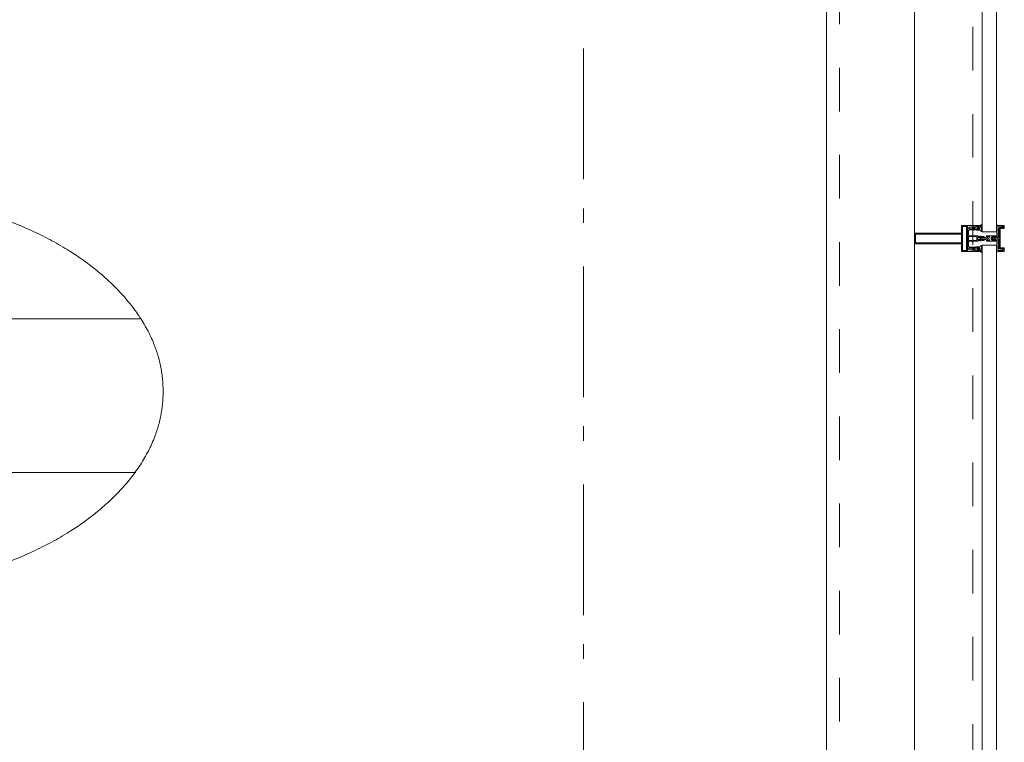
# Model space of a CAD drawing. Header units: millimetres. Extents: x 293454 to 524618, y 211738 to 307297.
# Tile 102 of 152: x 518394 to 520278, y 223170 to 224552. Entities that reach past the tile are written whole.
import ezdxf
from ezdxf.enums import TextEntityAlignment as Align

# ---------------------------------------------------------------- set-up
doc = ezdxf.new("R2010")
doc.units = ezdxf.units.MM
doc.header["$LTSCALE"] = 400
doc.linetypes.add('STYLE_01', pattern=[0.416641, 0.208282, -0.208359])
doc.linetypes.add('STYLE_06', pattern=[1.041641, 0.625, -0.208282, 0.069427, -0.138931])
for name, color, linetype, lineweight in [('mat-glas', 5, 'Continuous', 15), ('None', 7, 'Continuous', 9), ('Ruimtenummers', 5, 'Continuous', 25)]:
    doc.layers.add(name, color=color, linetype=linetype, lineweight=lineweight)
doc.styles.add('Arial Narrow', font='ARIALN.TTF', dxfattribs={"height": 222.25})
doc.styles.get("Standard").update_dxf_attribs({"font": 'arial.ttf'})

# ---------------------------------------------------------------- blocks, each defined once
blk = doc.blocks.new('*U472')
at = {"layer": 'None', "color": 8, "linetype": 'Continuous', "lineweight": 9, "flags": 128}
for points in [[(58396.9, -30935), (58381.1, -30935), (58381.1, -30933.1), (58381.1, -30886.9), (58381.1, -30885), (58396.9, -30885), (58396.9, -30887.9), (58392.3, -30887.9), (58392.3, -30887.4), (58390.9, -30887.4), (58390.9, -30887.9), (58389, -30887.9), (58388.7, -30888.1), (58384.6, -30888.1), (58384.6, -30888.1, 0.414214), (58382.9, -30889.8), (58382.9, -30889.8), (58382.9, -30889.9, 0.414214), (58384.6, -30891.6), (58388.7, -30891.6), (58389, -30891.8), (58390.9, -30891.8), (58390.9, -30892.3), (58392.3, -30892.3), (58392.3, -30891.8), (58396.9, -30891.8), (58396.9, -30893.7), (58384.1, -30893.7), (58384.1, -30893.7, 0.414214), (58382.9, -30894.9), (58382.9, -30894.9), (58382.9, -30903.4), (58382.9, -30903.5, 0.414214), (58384.1, -30904.7), (58401.1, -30904.7), (58401.1, -30906.1), (58403.9, -30906.1), (58404.3, -30905.7), (58404.7, -30906.1), (58405.3, -30906.1), (58405.7, -30905.7), (58406.1, -30906.1), (58406.7, -30906.1), (58407.1, -30905.7), (58408, -30906.1), (58412.9, -30906.1), (58412.9, -30907.8), (58402.1, -30907.8), (58402.1, -30907.8, 0.414214), (58399.9, -30910), (58399.9, -30910), (58399.9, -30910, 0.414214), (58402.1, -30912.2), (58412.9, -30912.2), (58412.9, -30913.9), (58408, -30913.9), (58407.1, -30914.3), (58406.7, -30913.9), (58406.1, -30913.9), (58405.7, -30914.3), (58405.3, -30913.9), (58404.7, -30913.9), (58404.3, -30914.3), (58403.9, -30913.9), (58401.1, -30913.9), (58401.1, -30915.3), (58384.1, -30915.3), (58384.1, -30915.3, 0.414214), (58382.9, -30916.5), (58382.9, -30916.6), (58382.9, -30925.1), (58382.9, -30925.1, 0.414214), (58384.1, -30926.3), (58396.9, -30926.3), (58396.9, -30928.2), (58392.3, -30928.2), (58392.3, -30927.7), (58390.9, -30927.7), (58390.9, -30928.2), (58389, -30928.2), (58388.7, -30928.4), (58384.6, -30928.4), (58384.6, -30928.4, 0.414214), (58382.9, -30930.1), (58382.9, -30930.2), (58382.9, -30930.2, 0.414214), (58384.6, -30931.9), (58388.7, -30931.9), (58389, -30932.1), (58390.9, -30932.1), (58390.9, -30932.6), (58392.3, -30932.6), (58392.3, -30932.1), (58396.9, -30932.1)], [(58409.1, -30895.2), (58409.1, -30895.2, -0.390793), (58407.8, -30896.7), (58407.8, -30896.7, -0.390793), (58406.1, -30895.6), (58406.1, -30895.6, 0.352623), (58404.1, -30894), (58397.4, -30894), (58397.4, -30894, -0.414214), (58397.1, -30893.7), (58397.1, -30892.4), (58397.2, -30891.9), (58397.2, -30891.9, 0.520293), (58397.1, -30891.6), (58394.4, -30891.6), (58394.3, -30891.8), (58392.3, -30891.8), (58392.3, -30891.8, 0.577863), (58392, -30891.8), (58392, -30891.9), (58392, -30891.9, -0.366605), (58391.7, -30892.2), (58391.7, -30892.2, -0.366605), (58391.4, -30892), (58391.4, -30892, 0.130834), (58390.4, -30890.7), (58390.4, -30890.7, -0.439074), (58390.4, -30889.3), (58390.4, -30889.3, 0.133252), (58391.4, -30888), (58391.4, -30888, -0.366605), (58391.7, -30887.8), (58391.7, -30887.8, -0.366605), (58392, -30888), (58392, -30888.1), (58392, -30888.1, 0.577455), (58392.3, -30888.2), (58394.3, -30888.2), (58394.4, -30888.3), (58397.1, -30888.3), (58397.1, -30888.3, 0.52048), (58397.2, -30888.1), (58397.1, -30887.6), (58397.1, -30885.3), (58397.1, -30885.3, -0.414214), (58397.4, -30885), (58405.2, -30885), (58405.2, -30885, 0.255976), (58406.8, -30884.1), (58406.8, -30884.1, -0.749676), (58409.1, -30884.7), (58409.1, -30888.8), (58409.1, -30888.8, -0.414214), (58407.1, -30890.8), (58407.1, -30890.8, 0.402808), (58406.6, -30891.3), (58406.6, -30891.3, 0.402808), (58407, -30891.8), (58407, -30891.8, -0.233259), (58407.4, -30892), (58407.9, -30895.4), (58407.9, -30895.4, 0.419014), (58408, -30895.5), (58408, -30895.5, 0.419014), (58408.1, -30895.4), (58408.1, -30894), (58408.1, -30894, -0.414214), (58408.6, -30893.5), (58408.6, -30893.5, -0.414214), (58409.1, -30894)], [(58392.1, -30889, 0.29188), (58391.6, -30889.2), (58391.2, -30889.7), (58391.2, -30889.7, 0.344328), (58391.2, -30890.3), (58391.6, -30890.8), (58391.6, -30890.8, 0.29188), (58392.1, -30891), (58393.8, -30890.6), (58393.8, -30890.6, 0.348796), (58394.3, -30890), (58394.3, -30890, 0.348796), (58393.8, -30889.4), (58392.1, -30889)], [(58400.1, -30887), (58400.1, -30887, 0.414214), (58399.3, -30887.9), (58399.3, -30887.9, 0.414214), (58400.1, -30888.7), (58403, -30888.7), (58403, -30888.7, 0.414214), (58403.9, -30887.9), (58403.9, -30887.9, 0.414214), (58403, -30887)], [(58403.9, -30891.2, 0.414214), (58403, -30890.3), (58400.1, -30890.3), (58400.1, -30890.3, 0.414214), (58399.3, -30891.2), (58399.3, -30891.2, 0.414214), (58400.1, -30892), (58403, -30892), (58403, -30892, 0.414214), (58403.9, -30891.2)], [(58406.1, -30889.2), (58406.1, -30889.2, 0.552342), (58407.3, -30889.8), (58407.3, -30889.8, 0.263556), (58408.3, -30888.1), (58408.3, -30884.6), (58408.3, -30884.6, 0.437017), (58407.9, -30884.3), (58407.9, -30884.3, 0.437017), (58407.7, -30884.7), (58407.7, -30884.7, -0.396568), (58406.4, -30886.3), (58406.4, -30886.3, 0.418874), (58405.8, -30886.8)], [(58409.1, -30924.8), (58409.1, -30924.8, 0.390793), (58407.8, -30923.3), (58407.8, -30923.3, 0.390793), (58406.1, -30924.4), (58406.1, -30924.4, -0.352623), (58404.1, -30926), (58397.4, -30926), (58397.4, -30926, 0.414214), (58397.1, -30926.3), (58397.1, -30927.6), (58397.2, -30928.1), (58397.2, -30928.1, -0.520293), (58397.1, -30928.4), (58394.4, -30928.4), (58394.3, -30928.2), (58392.3, -30928.2), (58392.3, -30928.2, -0.577863), (58392, -30928.2), (58392, -30928.1), (58392, -30928.1, 0.366605), (58391.7, -30927.8), (58391.7, -30927.8, 0.366605), (58391.4, -30928), (58391.4, -30928, -0.130834), (58390.4, -30929.3), (58390.4, -30929.3, 0.439074), (58390.4, -30930.7), (58390.4, -30930.7, -0.133252), (58391.4, -30932), (58391.4, -30932, 0.366605), (58391.7, -30932.2), (58391.7, -30932.2, 0.366605), (58392, -30932), (58392, -30931.9), (58392, -30931.9, -0.577455), (58392.3, -30931.8), (58394.3, -30931.8), (58394.4, -30931.7), (58397.1, -30931.7), (58397.1, -30931.7, -0.52048), (58397.2, -30931.9), (58397.1, -30932.4), (58397.1, -30934.7), (58397.1, -30934.7, 0.414214), (58397.4, -30935), (58405.2, -30935), (58405.2, -30935, -0.255976), (58406.8, -30935.9), (58406.8, -30935.9, 0.749676), (58409.1, -30935.3), (58409.1, -30931.2), (58409.1, -30931.2, 0.414214), (58407.1, -30929.2), (58407.1, -30929.2, -0.402808), (58406.6, -30928.7), (58406.6, -30928.7, -0.402808), (58407, -30928.2), (58407, -30928.2, 0.233259), (58407.4, -30928), (58407.9, -30924.6), (58407.9, -30924.6, -0.419014), (58408, -30924.5), (58408, -30924.5, -0.419014), (58408.1, -30924.6), (58408.1, -30926), (58408.1, -30926, 0.414214), (58408.6, -30926.5), (58408.6, -30926.5, 0.414214), (58409.1, -30926)], [(58392.1, -30931, -0.29188), (58391.6, -30930.8), (58391.2, -30930.3), (58391.2, -30930.3, -0.344328), (58391.2, -30929.7), (58391.6, -30929.2), (58391.6, -30929.2, -0.29188), (58392.1, -30929), (58393.8, -30929.4), (58393.8, -30929.4, -0.348796), (58394.3, -30930), (58394.3, -30930, -0.348796), (58393.8, -30930.6), (58392.1, -30931)], [(58403.9, -30928.8, -0.414214), (58403, -30929.7), (58400.1, -30929.7), (58400.1, -30929.7, -0.414214), (58399.3, -30928.8), (58399.3, -30928.8, -0.414214), (58400.1, -30928), (58403, -30928), (58403, -30928, -0.414214), (58403.9, -30928.8)], [(58406.1, -30930.8), (58406.1, -30930.8, -0.552342), (58407.3, -30930.2), (58407.3, -30930.2, -0.263556), (58408.3, -30931.9), (58408.3, -30935.4), (58408.3, -30935.4, -0.437017), (58407.9, -30935.7), (58407.9, -30935.7, -0.437017), (58407.7, -30935.3), (58407.7, -30935.3, 0.396568), (58406.4, -30933.7), (58406.4, -30933.7, -0.418874), (58405.8, -30933.2)], [(58400.1, -30933), (58400.1, -30933, -0.414214), (58399.3, -30932.1), (58399.3, -30932.1, -0.414214), (58400.1, -30931.3), (58403, -30931.3), (58403, -30931.3, -0.414214), (58403.9, -30932.1), (58403.9, -30932.1, -0.414214), (58403, -30933)]]:
    blk.add_lwpolyline(points, format="xyb", close=True, dxfattribs=at)
blk.add_lwpolyline([(58382.9, -30914), (58398.6, -30914), (58398.6, -30906), (58382.9, -30906)], close=True, dxfattribs=at)
blk = doc.blocks.new('*U473')
at = {"layer": 'None', "color": 7}
blk.add_blockref('*U472', (0, 0), dxfattribs=at)
blk = doc.blocks.new('*U474')
at = {"layer": 'None', "color": 8, "linetype": 'Continuous', "lineweight": 9, "flags": 128}
for points in [[(58279.1, -30900), (58279.1, -30920), (58369.1, -30920), (58369.1, -30935), (58381.1, -30935), (58381.1, -30885), (58369.1, -30885), (58369.1, -30900)], [(58371.1, -30918), (58371.1, -30902), (58371.1, -30887), (58379.1, -30887), (58379.1, -30933), (58371.1, -30933)], [(58281.1, -30902), (58369.1, -30902), (58369.1, -30918), (58281.1, -30918)]]:
    blk.add_lwpolyline(points, close=True, dxfattribs=at)
blk = doc.blocks.new('*U475')
at = {"layer": 'None', "color": 7}
for name in ['*U474', '*U473']:
    blk.add_blockref(name, (0, 0), dxfattribs=at)
blk = doc.blocks.new('*U476')
at = {"layer": 'None', "color": 8, "linetype": 'Continuous', "lineweight": 9}
for p, q in [((58439.2, -30886), (58443.2, -30887)), ((58439.2, -30908), (58439.2, -30886)), ((58442.2, -30889), (58441.2, -30890)), ((58441.2, -30890), (58441.2, -30930)), ((58448.2, -30889), (58442.2, -30889)), ((58443.2, -30887), (58444.2, -30886)), ((58444.2, -30886), (58446.2, -30887)), ((58446.2, -30887), (58447.2, -30888)), ((58447.2, -30888), (58449.2, -30888)), ((58449.2, -30889), (58448.2, -30889)), ((58449.2, -30888), (58449.2, -30889)), ((58437.2, -30910), (58438.2, -30908)), ((58438.2, -30911), (58437.2, -30910)), ((58438.2, -30908), (58439.2, -30908)), ((58439.2, -30911), (58438.2, -30911)), ((58439.2, -30933), (58439.2, -30911)), ((58441.2, -30930), (58442.2, -30930)), ((58442.2, -30930), (58448.2, -30930)), ((58449.2, -30931), (58447.2, -30932)), ((58448.2, -30930), (58449.2, -30930)), ((58449.2, -30930), (58449.2, -30931)), ((58443.2, -30932), (58439.2, -30933)), ((58444.2, -30933), (58443.2, -30932)), ((58446.2, -30932), (58444.2, -30933)), ((58447.2, -30932), (58446.2, -30932))]:
    blk.add_line(p, q, dxfattribs=at)
at = {"layer": 'None', "color": 8, "linetype": 'Continuous', "lineweight": 9, "flags": 128}
blk.add_lwpolyline([(58439.2, -30933), (58439.2, -30911), (58438.2, -30911), (58437.2, -30910), (58438.2, -30908), (58439.2, -30908), (58439.2, -30886), (58443.2, -30887), (58443.2, -30887), (58443.2, -30887), (58444.2, -30886), (58444.2, -30886), (58446.2, -30887), (58447.2, -30888), (58449.2, -30888), (58449.2, -30889), (58449.2, -30889), (58448.2, -30889), (58442.2, -30889), (58441.2, -30890), (58441.2, -30930), (58442.2, -30930), (58448.2, -30930), (58449.2, -30930), (58449.2, -30931), (58449.2, -30931), (58447.2, -30932), (58446.2, -30932), (58444.2, -30933), (58444.2, -30933), (58443.2, -30932), (58443.2, -30932), (58443.2, -30932)], close=True, dxfattribs=at)
at = {"layer": 'None', "color": 0, "flags": 1}
blk.add_attdef('GRUPPE', (58437.2, -30940.6), '', height=4.23, dxfattribs=at)
blk = doc.blocks.new('*U477')
at = {"layer": 'None', "color": 8, "linetype": 'Continuous', "lineweight": 9}
for p, q in [((58404.2, -30910), (58405.2, -30909)), ((58405.2, -30911), (58404.2, -30910)), ((58405.2, -30909), (58406.2, -30908)), ((58406.2, -30909), (58405.2, -30910)), ((58405.2, -30910), (58406.2, -30911)), ((58406.2, -30912), (58405.2, -30911)), ((58406.2, -30908), (58407.2, -30908)), ((58408.2, -30909), (58406.2, -30909)), ((58406.2, -30911), (58408.2, -30911)), ((58407.2, -30912), (58406.2, -30912)), ((58407.2, -30908), (58409.2, -30908)), ((58409.2, -30912), (58407.2, -30912)), ((58409.2, -30909), (58408.2, -30909)), ((58408.2, -30911), (58409.2, -30911)), ((58409.2, -30908), (58410.2, -30908)), ((58410.2, -30909), (58409.2, -30909)), ((58409.2, -30911), (58410.2, -30911)), ((58410.2, -30912), (58409.2, -30912)), ((58410.2, -30908), (58412.2, -30908)), ((58412.2, -30909), (58410.2, -30909)), ((58410.2, -30911), (58412.2, -30911)), ((58412.2, -30912), (58410.2, -30912)), ((58412.2, -30908), (58414.2, -30908)), ((58414.2, -30909), (58412.2, -30909)), ((58412.2, -30911), (58413.2, -30911)), ((58414.2, -30912), (58412.2, -30912)), ((58413.2, -30911), (58414.2, -30911)), ((58414.2, -30908), (58415.2, -30908)), ((58416.2, -30909), (58414.2, -30909)), ((58414.2, -30911), (58416.2, -30911)), ((58415.2, -30912), (58414.2, -30912)), ((58415.2, -30908), (58416.2, -30908)), ((58416.2, -30912), (58415.2, -30912)), ((58416.2, -30908), (58417.2, -30907)), ((58417.2, -30910), (58416.2, -30909)), ((58416.2, -30911), (58417.2, -30910)), ((58417.2, -30913), (58416.2, -30912)), ((58417.2, -30907), (58417.2, -30905)), ((58417.2, -30905), (58434.2, -30905)), ((58419.2, -30909), (58418.2, -30910)), ((58418.2, -30910), (58419.2, -30912)), ((58419.2, -30906), (58419.2, -30907)), ((58422.2, -30906), (58419.2, -30906)), ((58419.2, -30907), (58419.2, -30909)), ((58419.2, -30912), (58419.2, -30913)), ((58421.2, -30910), (58422.2, -30908)), ((58422.2, -30912), (58421.2, -30910)), ((58423.2, -30907), (58422.2, -30906)), ((58422.2, -30907), (58423.2, -30907)), ((58422.2, -30908), (58422.2, -30907)), ((58422.2, -30913), (58422.2, -30912)), ((58428.2, -30907), (58426.2, -30909)), ((58426.2, -30909), (58426.2, -30911)), ((58426.2, -30911), (58428.2, -30913)), ((58429.2, -30906), (58428.2, -30907)), ((58433.2, -30906), (58429.2, -30906)), ((58433.2, -30907), (58433.2, -30906)), ((58434.2, -30907), (58433.2, -30907)), ((58434.2, -30905), (58435.2, -30905)), ((58435.2, -30907), (58434.2, -30907)), ((58435.2, -30905), (58435.2, -30906)), ((58435.2, -30906), (58435.2, -30907)), ((58417.2, -30915), (58417.2, -30913)), ((58434.2, -30915), (58417.2, -30915)), ((58419.2, -30913), (58419.2, -30914)), ((58419.2, -30914), (58422.2, -30914)), ((58423.2, -30913), (58422.2, -30913)), ((58422.2, -30914), (58423.2, -30913)), ((58428.2, -30913), (58429.2, -30914)), ((58429.2, -30914), (58433.2, -30914)), ((58433.2, -30913), (58434.2, -30913)), ((58433.2, -30914), (58433.2, -30913)), ((58434.2, -30913), (58435.2, -30913)), ((58435.2, -30915), (58434.2, -30915)), ((58435.2, -30913), (58435.2, -30914)), ((58435.2, -30914), (58435.2, -30915))]:
    blk.add_line(p, q, dxfattribs=at)
at = {"layer": 'None', "color": 8, "linetype": 'Continuous', "lineweight": 9, "flags": 128}
for points in [[(58417.2, -30905), (58434.2, -30905), (58435.2, -30905), (58435.2, -30906), (58435.2, -30907), (58434.2, -30907), (58433.2, -30907), (58433.2, -30907), (58433.2, -30906), (58429.2, -30906), (58428.2, -30907), (58426.2, -30909), (58426.2, -30911), (58428.2, -30913), (58429.2, -30914), (58433.2, -30914), (58433.2, -30913), (58433.2, -30913), (58434.2, -30913), (58435.2, -30913), (58435.2, -30914), (58435.2, -30915), (58434.2, -30915), (58417.2, -30915), (58417.2, -30913), (58416.2, -30912), (58415.2, -30912), (58414.2, -30912), (58412.2, -30912), (58410.2, -30912), (58410.2, -30912), (58410.2, -30912), (58409.2, -30912), (58407.2, -30912), (58406.2, -30912), (58405.2, -30911), (58405.2, -30911), (58404.2, -30910), (58405.2, -30909), (58405.2, -30909), (58406.2, -30908), (58407.2, -30908), (58409.2, -30908), (58410.2, -30908), (58410.2, -30908), (58410.2, -30908), (58412.2, -30908), (58414.2, -30908), (58415.2, -30908), (58416.2, -30908), (58417.2, -30907)], [(58419.2, -30913), (58419.2, -30914), (58422.2, -30914), (58423.2, -30913), (58423.2, -30913), (58422.2, -30913), (58422.2, -30912), (58421.2, -30910), (58422.2, -30908), (58422.2, -30907), (58423.2, -30907), (58422.2, -30906), (58419.2, -30906), (58419.2, -30907), (58419.2, -30909), (58418.2, -30910), (58419.2, -30912)]]:
    blk.add_lwpolyline(points, close=True, dxfattribs=at)
blk.add_lwpolyline([(58416.2, -30911), (58417.2, -30910), (58416.2, -30909), (58414.2, -30909), (58414.2, -30909), (58412.2, -30909), (58410.2, -30909), (58409.2, -30909), (58409.2, -30909), (58408.2, -30909), (58408.2, -30909), (58406.2, -30909), (58405.2, -30910), (58406.2, -30911), (58408.2, -30911), (58408.2, -30911), (58409.2, -30911), (58409.2, -30911), (58410.2, -30911), (58412.2, -30911), (58413.2, -30911), (58413.2, -30911), (58414.2, -30911), (58414.2, -30911), (58416.2, -30911)], dxfattribs=at)
at = {"layer": 'None', "color": 0, "flags": 1}
blk.add_attdef('GRUPPE', (58404.2, -30922.6), '', height=4.23, dxfattribs=at)
blk = doc.blocks.new('*U478')
at = {"layer": 'None', "color": 8, "linetype": 'Continuous', "lineweight": 9}
for p, q in [((58436.2, -30883), (58436.2, -30885)), ((58437.2, -30883), (58436.2, -30883)), ((58436.2, -30885), (58437.2, -30886)), ((58437.2, -30887), (58436.2, -30888)), ((58436.2, -30888), (58437.2, -30889)), ((58437.2, -30889), (58436.2, -30890)), ((58436.2, -30890), (58437.2, -30891)), ((58437.2, -30891), (58436.2, -30892)), ((58436.2, -30892), (58436.2, -30893)), ((58436.2, -30893), (58437.2, -30893)), ((58437.2, -30884), (58437.2, -30883)), ((58438.2, -30885), (58437.2, -30884)), ((58437.2, -30886), (58437.2, -30887)), ((58437.2, -30893), (58437.2, -30894)), ((58439.2, -30885), (58438.2, -30885)), ((58439.2, -30908), (58439.2, -30885)), ((58431.2, -30907), (58428.2, -30909)), ((58428.2, -30909), (58428.2, -30910)), ((58428.2, -30910), (58428.2, -30911)), ((58428.2, -30911), (58431.2, -30913)), ((58429.2, -30910), (58430.2, -30909)), ((58430.2, -30911), (58429.2, -30910)), ((58430.2, -30909), (58434.2, -30909)), ((58434.2, -30911), (58430.2, -30911)), ((58431.2, -30906), (58431.2, -30907)), ((58432.2, -30907), (58431.2, -30906)), ((58432.2, -30908), (58432.2, -30907)), ((58434.2, -30908), (58432.2, -30908)), ((58432.2, -30912), (58434.2, -30912)), ((58432.2, -30913), (58432.2, -30912)), ((58436.2, -30907), (58434.2, -30908)), ((58434.2, -30909), (58435.2, -30910)), ((58435.2, -30910), (58434.2, -30911)), ((58434.2, -30912), (58436.2, -30913)), ((58436.2, -30894), (58436.2, -30895)), ((58437.2, -30894), (58436.2, -30894)), ((58436.2, -30895), (58437.2, -30895)), ((58436.2, -30896), (58436.2, -30897)), ((58437.2, -30896), (58436.2, -30896)), ((58436.2, -30897), (58437.2, -30899)), ((58437.2, -30907), (58436.2, -30907)), ((58437.2, -30895), (58437.2, -30896)), ((58437.2, -30899), (58437.2, -30905)), ((58437.2, -30905), (58437.2, -30907)), ((58437.2, -30910), (58438.2, -30909)), ((58438.2, -30911), (58437.2, -30910)), ((58438.2, -30909), (58439.2, -30908)), ((58439.2, -30912), (58438.2, -30911)), ((58439.2, -30935), (58439.2, -30912)), ((58431.2, -30914), (58432.2, -30913)), ((58431.2, -30913), (58431.2, -30914)), ((58436.2, -30913), (58437.2, -30913)), ((58437.2, -30921), (58436.2, -30923)), ((58436.2, -30923), (58436.2, -30924)), ((58436.2, -30924), (58437.2, -30924)), ((58436.2, -30925), (58436.2, -30926)), ((58437.2, -30925), (58436.2, -30925)), ((58436.2, -30926), (58437.2, -30926)), ((58436.2, -30927), (58436.2, -30928)), ((58437.2, -30927), (58436.2, -30927)), ((58436.2, -30928), (58437.2, -30929)), ((58437.2, -30929), (58436.2, -30930)), ((58436.2, -30930), (58437.2, -30931)), ((58437.2, -30931), (58436.2, -30932)), ((58437.2, -30913), (58437.2, -30915)), ((58437.2, -30915), (58437.2, -30921)), ((58437.2, -30924), (58437.2, -30925)), ((58437.2, -30926), (58437.2, -30927)), ((58436.2, -30932), (58437.2, -30933)), ((58437.2, -30933), (58436.2, -30935)), ((58436.2, -30935), (58436.2, -30937)), ((58436.2, -30937), (58437.2, -30937)), ((58437.2, -30936), (58439.2, -30935)), ((58437.2, -30937), (58437.2, -30936))]:
    blk.add_line(p, q, dxfattribs=at)
at = {"layer": 'None', "color": 8, "linetype": 'Continuous', "lineweight": 9, "flags": 128}
blk.add_lwpolyline([(58439.2, -30885), (58438.2, -30885), (58437.2, -30884), (58437.2, -30883), (58436.2, -30883), (58436.2, -30883), (58436.2, -30883), (58436.2, -30883), (58436.2, -30883), (58436.2, -30883), (58436.2, -30885), (58437.2, -30886), (58437.2, -30887), (58436.2, -30888), (58436.2, -30888), (58436.2, -30888), (58436.2, -30888), (58436.2, -30888), (58437.2, -30889), (58437.2, -30889), (58437.2, -30889), (58437.2, -30889), (58437.2, -30889), (58436.2, -30890), (58436.2, -30890), (58436.2, -30890), (58436.2, -30890), (58436.2, -30890), (58437.2, -30891), (58437.2, -30891), (58437.2, -30891), (58437.2, -30891), (58436.2, -30892), (58436.2, -30892), (58436.2, -30892), (58436.2, -30892), (58436.2, -30893), (58437.2, -30893), (58437.2, -30893), (58437.2, -30894), (58437.2, -30894), (58436.2, -30894), (58436.2, -30894), (58436.2, -30894), (58436.2, -30895), (58436.2, -30895), (58437.2, -30895), (58437.2, -30895), (58437.2, -30896), (58437.2, -30896), (58437.2, -30896), (58436.2, -30896), (58436.2, -30896), (58436.2, -30897), (58436.2, -30897), (58436.2, -30897), (58436.2, -30897), (58437.2, -30899), (58437.2, -30905), (58437.2, -30907), (58436.2, -30907), (58434.2, -30908), (58432.2, -30908), (58432.2, -30908), (58432.2, -30908), (58432.2, -30907), (58432.2, -30907), (58431.2, -30906), (58431.2, -30907), (58428.2, -30909), (58428.2, -30910), (58428.2, -30911), (58431.2, -30913), (58431.2, -30914), (58432.2, -30913), (58432.2, -30913), (58432.2, -30912), (58432.2, -30912), (58432.2, -30912), (58434.2, -30912), (58436.2, -30913), (58437.2, -30913), (58437.2, -30915), (58437.2, -30921), (58436.2, -30923), (58436.2, -30923), (58436.2, -30923), (58436.2, -30923), (58436.2, -30924), (58436.2, -30924), (58437.2, -30924), (58437.2, -30924), (58437.2, -30924), (58437.2, -30925), (58436.2, -30925), (58436.2, -30925), (58436.2, -30926), (58436.2, -30926), (58436.2, -30926), (58437.2, -30926), (58437.2, -30926), (58437.2, -30927), (58437.2, -30927), (58436.2, -30927), (58436.2, -30928), (58436.2, -30928), (58436.2, -30928), (58436.2, -30928), (58437.2, -30929), (58437.2, -30929), (58437.2, -30929), (58437.2, -30929), (58437.2, -30929), (58436.2, -30930), (58436.2, -30930), (58436.2, -30930), (58436.2, -30930), (58436.2, -30930), (58437.2, -30931), (58437.2, -30931), (58437.2, -30931), (58437.2, -30931), (58437.2, -30931), (58436.2, -30932), (58436.2, -30932), (58436.2, -30932), (58436.2, -30932), (58436.2, -30932), (58437.2, -30933), (58437.2, -30933), (58436.2, -30935), (58436.2, -30937), (58436.2, -30937), (58436.2, -30937), (58436.2, -30937), (58436.2, -30937), (58436.2, -30937), (58437.2, -30937), (58437.2, -30936), (58439.2, -30935), (58439.2, -30912), (58439.2, -30912), (58438.2, -30911), (58437.2, -30910), (58438.2, -30909), (58439.2, -30908), (58439.2, -30908), (58439.2, -30885)], dxfattribs=at)
blk.add_lwpolyline([(58430.2, -30911), (58429.2, -30910), (58430.2, -30909), (58434.2, -30909), (58435.2, -30910), (58434.2, -30911)], close=True, dxfattribs=at)
at = {"layer": 'None', "color": 0, "flags": 1}
blk.add_attdef('GRUPPE', (58428.2, -30944.6), '', height=4.23, dxfattribs=at)
blk = doc.blocks.new('*U479')
at = {"layer": 'None', "color": 8, "linetype": 'Continuous', "lineweight": 9}
for p, q in [((58451.2, -30885), (58439.2, -30885)), ((58439.2, -30885), (58439.2, -30886)), ((58439.2, -30886), (58443.2, -30887)), ((58442.2, -30890), (58442.2, -30929)), ((58450.2, -30890), (58442.2, -30890)), ((58443.2, -30887), (58444.2, -30886)), ((58443.2, -30891), (58451.2, -30891)), ((58443.2, -30928), (58443.2, -30891)), ((58444.2, -30886), (58450.2, -30886)), ((58450.2, -30886), (58450.2, -30890)), ((58451.2, -30891), (58451.2, -30885)), ((58442.2, -30929), (58450.2, -30929)), ((58451.2, -30928), (58443.2, -30928)), ((58450.2, -30929), (58450.2, -30934)), ((58451.2, -30935), (58451.2, -30928)), ((58443.2, -30933), (58439.2, -30934)), ((58439.2, -30934), (58439.2, -30935)), ((58439.2, -30935), (58451.2, -30935)), ((58443.2, -30934), (58443.2, -30933)), ((58450.2, -30934), (58443.2, -30934))]:
    blk.add_line(p, q, dxfattribs=at)
blk.add_lwpolyline([(58439.2, -30885), (58439.2, -30886), (58443.2, -30887), (58444.2, -30886), (58450.2, -30886), (58450.2, -30890), (58442.2, -30890), (58442.2, -30929), (58450.2, -30929), (58450.2, -30934), (58443.2, -30934), (58443.2, -30933), (58439.2, -30934), (58439.2, -30935), (58451.2, -30935), (58451.2, -30928), (58443.2, -30928), (58443.2, -30891), (58451.2, -30891), (58451.2, -30885)], close=True, dxfattribs=at)
at = {"layer": 'None', "color": 3}
for name in ['*U478', '*U476', '*U477']:
    blk.add_blockref(name, (0, 0), dxfattribs=at)
blk = doc.blocks.new('*U480')
at = {"layer": 'None', "color": 7}
for name in ['*U475', '*U479']:
    blk.add_blockref(name, (0, 0), dxfattribs=at)
blk = doc.blocks.new('*U535')
at = {"layer": 'mat-glas', "color": 140, "linetype": 'Continuous', "lineweight": 15}
for points in [[(58436.1, -30897), (58436.1, -29123), (58409.1, -29123), (58409.1, -30897)], [(58436.1, -32697), (58436.1, -30923), (58409.1, -30923), (58409.1, -32697)]]:
    blk.add_lwpolyline(points, close=True, dxfattribs=at)
at = {"layer": 'None', "color": 43, "linetype": 'Continuous', "lineweight": 9}
blk.add_line((58111.1, -20069.5), (58111.1, -34975.5), dxfattribs=at)
at = {"layer": 'None', "color": 8, "linetype": 'Continuous', "lineweight": 5}
blk.add_line((58280.1, -20135), (58279.1, -35153), dxfattribs=at)
at = {"layer": 'None', "color": 8, "linetype": 'STYLE_01', "lineweight": 5}
for points in [[(43205.4, -35000), (58136.1, -35000), (58136.1, -20069.5)], [(43205.4, -35255), (58391.1, -35255), (58391.1, -20069.5)]]:
    blk.add_lwpolyline(points, dxfattribs=at)
at = {"layer": 'None', "color": 7}
blk.add_blockref('*U480', (0, 0), dxfattribs=at)
blk = doc.blocks.new('Ruimtenummer UV 50')
at = {"layer": 'Ruimtenummers', "color": 8, "lineweight": 5}
for p, q in [((602.2, 156.5), (-602.3, 156.5)), ((594.7, -137.5), (-594.8, -137.5))]:
    blk.add_line(p, q, dxfattribs=at)
blk.add_open_spline([(-323.4, 353.8), (-173.3, 405.8), (173.3, 405.8), (323.4, 353.8), (473.5, 301.8), (560.1, 211.8), (646.8, 121.7), (646.8, 17.7), (646.8, -86.3), (560.1, -176.3), (473.5, -266.4), (323.4, -318.4), (173.3, -370.4), (-173.3, -370.4), (-323.4, -318.4), (-473.5, -266.4), (-560.2, -176.3), (-646.8, -86.3), (-646.8, 17.7), (-646.8, 121.7), (-560.2, 211.8), (-473.5, 301.8), (-323.4, 353.8)], degree=2, knots=[0, 0, 0, 0.09962, 0.19924, 0.19924, 0.283607, 0.283607, 0.349619, 0.349619, 0.415638, 0.415638, 0.5, 0.5, 0.59962, 0.69924, 0.69924, 0.783607, 0.783607, 0.849619, 0.849619, 0.915638, 0.915638, 1, 1, 1], dxfattribs=at)
at = {"layer": 'Ruimtenummers', "attachment_point": 2, "style": 'Arial Narrow'}
for s, insert, char_height in [(' 2', (220.1, -132.8), 96.8), (' m', (103.6, -122.2), 165.95)]:
    blk.add_mtext(s, dxfattribs=dict(at, insert=insert, char_height=char_height))
at = {"layer": 'Ruimtenummers', "style": 'Arial Narrow'}
for tag, p in [('Nummer', (0, 406.9)), ('Naam', (0, 131.7)), ('Oppervlak', (-137.9, -122.2))]:
    blk.add_attdef(tag, text='', height=165.9, dxfattribs=at).set_placement(p, align=Align.TOP_CENTER)

msp = doc.modelspace()

# ---------------------------------------------------------------- linework, layer by layer
at = {"layer": 'None', "color": 43, "linetype": 'STYLE_06', "lineweight": 9}
msp.add_line((519472.84062, 218413.5115), (519472.84062, 250659.14536), dxfattribs=at)

# ---------------------------------------------------------------- block references
at = {"layer": 'None', "color": 7}
msp.add_blockref('*U535', (461826.78125, 255043.5115), dxfattribs=at)
at = {"layer": 'Ruimtenummers'}
msp.add_blockref('Ruimtenummer UV 50', (518021.78125, 223823.5115), dxfattribs=at).add_auto_attribs({'Nummer': 'OB1.13', 'Naam': 'Kantoor', 'Oppervlak': '30'})

doc.saveas('drawing.dxf')
